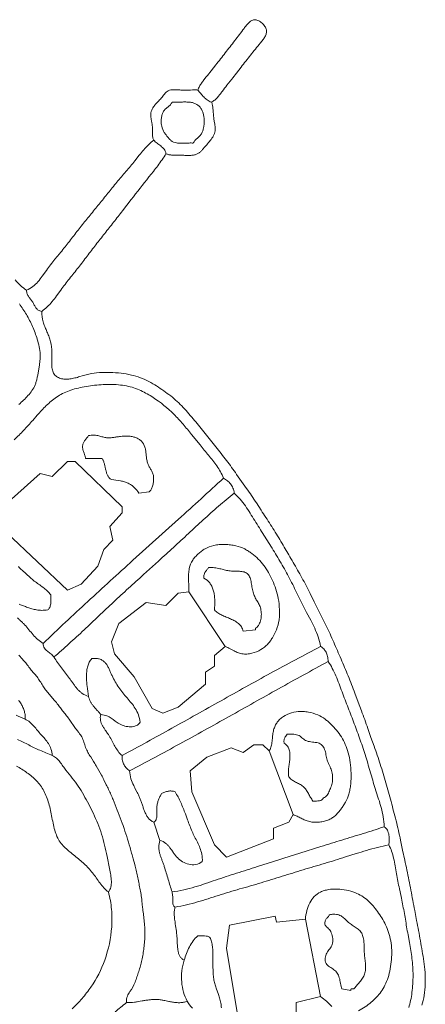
# Model space of a CAD drawing. Header units: millimetres. Extents: x 3808 to 296674, y 522 to 278159.
# Tile 13 of 13: x 234720 to 296674, y 89907 to 240252. Entities that reach past the tile are written whole.
import ezdxf

# ---------------------------------------------------------------- set-up
doc = ezdxf.new("R2010")
doc.units = ezdxf.units.MM
doc.layers.add('02_SHARP_BUILDINGS', color=7, linetype='CONTINUOUS', lineweight=18)
doc.layers.add('03_SMOOTH_PATHS_WATER_BRIDGES', color=7, linetype='CONTINUOUS', lineweight=18)

msp = doc.modelspace()

# ---------------------------------------------------------------- linework, layer by layer
at = {"layer": '02_SHARP_BUILDINGS'}
for points in [[(266088, 144560), (264468, 143171), (264468, 141551), (263079, 140625), (263079, 138773), (258912, 135301), (256597, 134375), (254977, 135069), (252199, 139931), (249190, 143403), (248727, 145255), (249884, 148032), (254051, 151273), (257060, 150810), (258912, 152662), (260532, 152894)], [(276505, 118866), (275810, 117708), (273495, 116782), (273495, 115162), (266319, 112384), (264468, 114236), (260995, 122338), (260764, 125579), (263310, 127662), (267014, 129051), (268866, 128356), (270486, 129514), (271875, 129514), (272801, 128588)], [(278356, 102894), (273958, 102431), (273727, 103356), (266782, 101968), (266319, 98495), (268171, 87153), (276968, 88542), (276968, 90162), (280671, 91088)]]:
    msp.add_lwpolyline(points, close=True, dxfattribs=at)
at = {"layer": '03_SMOOTH_PATHS_WATER_BRIDGES'}
for points in [[(261921, 229514, -0.0350792), (262185, 230076, -0.0260879), (262503, 230581, -0.0147448), (262855, 231051), (263222, 231507, 0.0046085), (263950, 232428), (264670, 233355, -0.001173), (266122, 235192, 0.0026315), (267569, 237050, 0.0050387), (268986, 238916, -0.0096422), (269358, 239407, -0.036242), (269756, 239845, -0.032408), (269969, 240019, -0.0449256), (270193, 240151, -0.1264172), (270682, 240251, -0.0581215), (270949, 240202, -0.0442284), (271221, 240092, -0.0673516), (271743, 239727, -0.0646915), (272164, 239233, -0.040031), (272310, 238962, -0.0508095), (272399, 238688, -0.1097015), (272390, 238154, -0.0717174), (272184, 237643, -0.0356951), (271851, 237152, -0.0096231), (271464, 236677, 0.0055576), (269989, 234859, 0.003508), (268534, 233012), (267818, 232081, -0.0026062), (267100, 231156), (266372, 230237, 0.0061901), (265653, 229308, -0.0035223), (265299, 228839, -0.0204681), (264925, 228390, -0.0376008), (264503, 227988, -0.0521831), (264005, 227662, -0.0625608), (263365, 228006, -0.0440992), (262835, 228460, -0.0204394), (262370, 228979, 0.0033307)], [(264005, 227662, -0.0570697), (264166, 227200, -0.0330924), (264244, 226706, -0.0097242), (264281, 226182, 0.0106791), (264322, 225635, 0.0127779), (264396, 225072), (264485, 224510, -0.0142006), (264554, 223972, -0.0336333), (264572, 223478, -0.0958615), (264382, 222660, -0.035398), (264195, 222309, -0.0217279), (263964, 221976, -0.0177588), (263424, 221319, 0.0020312), (262853, 220666, -0.0054827), (262576, 220345, -0.029124), (262283, 220049, -0.0513292), (261944, 219802, -0.0637572), (261528, 219630, -0.0461884), (261017, 219546, -0.0222217), (260433, 219529, -0.0071149), (259813, 219546, 0.0053702), (259190, 219566, 0.0041288), (258596, 219567, -0.0138724), (258039, 219579, -0.0362646), (257525, 219640, -0.0615971), (257060, 219792, 0.1207399), (256764, 220481, 0.0429662), (256530, 220741, 0.0252455), (256263, 220967, 0.0076286), (255979, 221176, -0.0096787), (255697, 221385, -0.0276055), (255434, 221613, -0.0456228), (255208, 221875, -0.1015936), (255037, 222284, -0.04996), (254991, 222760, -0.0096239), (255002, 223277, 0.0235669), (254997, 223807, 0.0239084), (254933, 224331, 0.0045149), (254841, 224842, -0.0163753), (254764, 225333, -0.0426547), (254746, 225794, -0.1021613), (254970, 226610, -0.0348458), (255180, 226965, -0.0243951), (255426, 227287, -0.0147302), (255687, 227579), (255953, 227854, 0.0072662), (256215, 228129, 0.0183751), (256464, 228418, 0.0074301), (256697, 228728, -0.0237989), (256942, 229033, -0.0554435), (257232, 229294, -0.0790838), (257599, 229476, -0.0582492), (258066, 229555, -0.0261784), (258606, 229557, -0.0067074), (259182, 229523, 0.0096296), (259756, 229493, 0.0142422), (260301, 229494), (260828, 229515, -0.0087432), (261361, 229530, -0.0185574), (261921, 229514, -0.0033307), (262370, 228979, 0.0204394), (262835, 228460, 0.0440992), (263365, 228006, 0.0625608)], [(257986, 227662, -0.0815419), (257729, 227252, -0.0458407), (257409, 226960, 0.0102336), (257075, 226695, 0.0624122), (256771, 226370, 0.062711), (256538, 225920, 0.0443951), (256388, 225376, 0.0390518), (256326, 224792, 0.0432218), (256357, 224222, 0.0874463), (256684, 223256, 0.0275556), (256935, 222846, 0.0144893), (257211, 222470, 0.0187398), (257499, 222121, 0.0415666), (257819, 221815, 0.1279941), (258684, 221428, 0.0401827), (259276, 221379, 0.0140595), (259936, 221394, -0.0040531), (260606, 221421, -0.0252086), (261227, 221412, -0.0680593), (261492, 221818, -0.0372923), (261803, 222119, 0.0107084), (262121, 222396, 0.0555406), (262410, 222727, 0.0558771), (262639, 223172, 0.038945), (262799, 223708, 0.0614981), (262906, 224896, 0.0690606), (262721, 226001, 0.0417242), (262526, 226474, 0.0497019), (262267, 226874, 0.117873), (261559, 227427, 0.0496634), (261097, 227584, 0.038163), (260554, 227668, 0.0220261), (259932, 227687, 0.0070735), (259266, 227670, -0.0050348), (258602, 227651, -0.0198361)], [(257060, 219792, -0.0149608), (256459, 218855, -0.0106829), (255816, 217959, -0.0061822), (255147, 217090), (254466, 216234, 0.0032885), (251758, 212794), (250416, 211059, -0.0019224), (249070, 209328, -0.0012136), (247712, 207612, 0.0027236), (246359, 205890, 0.0018296), (245024, 204149, -0.0038547), (243683, 202413, -0.0009972), (242319, 200704, 0.010428), (240984, 198964), (240341, 198070, -0.0149983), (239674, 197199, -0.0308572), (238936, 196399, -0.0459899), (238079, 195718, -0.0585294), (237791, 195778, -0.061657), (237556, 195892, -0.0541678), (237365, 196049, -0.0399184), (237207, 196238, -0.0244894), (237072, 196450, -0.0101976), (236950, 196675, 0.0201003), (236704, 197121, 0.0267527), (236412, 197521, -0.0196026), (236114, 197917, -0.0610305), (235877, 198374, -0.0780812), (235764, 198958, 0.0698204), (236730, 199505, 0.050078), (237507, 200242, 0.0247494), (238171, 201092), (238795, 201980, -0.0099946), (239442, 202846, -0.0058356), (240113, 203686), (240796, 204516, 0.0026683), (241477, 205347, 0.0054693), (242809, 207042, -0.0026621), (244132, 208746, -0.0041895), (245482, 210420, 0.0009605), (246842, 212085, 0.0007902), (248193, 213762, -0.0046956), (249555, 215427, -0.0025389), (250946, 217060, 0.0073315), (252322, 218708), (252992, 219551, -0.0093615), (253676, 220380, -0.0198369), (254404, 221166, -0.0301891), (255208, 221875, 0.0456228), (255434, 221613, 0.0276055), (255697, 221385, 0.0096787), (255979, 221176, -0.0076286), (256263, 220967, -0.0252455), (256530, 220741, -0.0429662), (256764, 220481, -0.1207399)], [(245255, 176736, -0.0065239), (244998, 176426, 0.0197179), (244710, 176056, 0.0454508), (244462, 175637, 0.0809214), (244330, 175182, 0.0768274), (244359, 174704, 0.0329207), (244498, 174215), (244668, 173731, -0.0398537), (244792, 173264), (247338, 173264, -0.0446295), (247521, 172868, -0.0244123), (247656, 172425, -0.008657), (247767, 171957, 0.0052931), (247875, 171486, 0.0203565), (248002, 171034, 0.0393428), (248172, 170625, 0.0631218), (248406, 170281, 0.0837575), (248727, 170023, -0.0376928), (250110, 169844, -0.0255503), (250727, 169679, -0.0309467), (251288, 169459, -0.0366411), (251790, 169180, -0.0417371), (252227, 168836, -0.0909533), (252894, 167940), (254514, 168171), (254745, 168403, 0.0460335), (254964, 168890, 0.0378312), (255118, 169468, 0.0410042), (255182, 170077, 0.0550063), (255134, 170658, 0.055896), (254964, 171171, 0.0240423), (254718, 171640, -0.0104002), (254457, 172106, -0.0422917), (254242, 172612, -0.0386404), (254113, 173186, -0.0119339), (254037, 173800, 0.0110113), (253963, 174413, 0.0379096), (253838, 174983, 0.1190792), (253308, 175886, 0.0582305), (252909, 176208, 0.0528043), (252433, 176443, 0.0423777), (251890, 176590, 0.0314825), (251303, 176660, 0.0441077), (250097, 176616, 0.0103059), (249523, 176532, -0.0081197), (248967, 176447, -0.0275048), (248416, 176403, -0.0445893), (247855, 176440, -0.026848), (247271, 176576, 0.0135571), (246652, 176736, 0.0478365), (245984, 176822, 0.072057)], [(265856, 170255, -0.0025228), (258956, 163961), (252021, 157702, 0.0024234), (245117, 151411, 0.004902), (238310, 145023, 0.0623398), (238372, 144621, 0.0644498), (238513, 144297, 0.0525975), (238714, 144032, 0.0330491), (238955, 143807, 0.0124689), (239216, 143605, -0.0077357), (239479, 143405, -0.0286627), (239724, 143190, -0.04981), (239931, 142940, 0.0084465), (242269, 144978, 0.0050067), (244551, 147078, 0.0015576), (246804, 149206, -0.0018936), (249058, 151333, -0.0028269), (251335, 153433, -0.0012377), (253628, 155515), (255926, 157593, 0.0019409), (258214, 159682, 0.0009484), (260488, 161789, -0.0026206), (262769, 163890, -0.0061826), (265089, 165951, -0.0097192), (267477, 167940, 0.0724495), (267297, 168743, 0.0743122), (266938, 169369, 0.058193), (266444, 169858, 0.0353081)], [(267477, 167940, 0.0097192), (265089, 165951, 0.0061826), (262769, 163890, 0.0026206), (260488, 161789, -0.0009484), (258214, 159682, -0.0019409), (255926, 157593), (253628, 155515, 0.0012377), (251335, 153433, 0.0028269), (249058, 151333, 0.0018936), (246804, 149206, -0.0015576), (244551, 147078, -0.0050067), (242269, 144978, -0.0084465), (239931, 142940, 0.014595), (241124, 141264, 0.0018032), (241726, 140469, -0.0021611), (242331, 139669, -0.0074379), (242627, 139258), (242919, 138841, 0.0093185), (243218, 138432, 0.0179362), (243537, 138043, 0.0266624), (243888, 137685, 0.0347395), (244283, 137371, 0.0844987), (245255, 136921, -0.0140491), (245016, 138494, -0.0136914), (244943, 139296, -0.019443), (244923, 140084, -0.0270352), (244973, 140837, -0.0371616), (245111, 141538, -0.0498634), (245353, 142168, -0.0628306), (245718, 142708, -0.0531536), (246442, 142720, -0.0664335), (247023, 142588, -0.0697992), (247484, 142335, -0.0590346), (247850, 141985, -0.0411632), (248143, 141563, -0.0236183), (248387, 141092, -0.0082647), (248606, 140596, 0.0060563), (248822, 140098, 0.0250013), (249309, 139159, 0.0203971), (249865, 138291, 0.0148325), (250473, 137475, 0.0087917), (251117, 136692, -0.0064302), (251769, 135915, -0.0300899), (252368, 135084, -0.0498611), (252844, 134131, -0.0588529), (253125, 132986, -0.1508544), (252510, 132456, -0.0570728), (252114, 132332, -0.0447623), (251682, 132288, -0.0660399), (250783, 132402, -0.056687), (249956, 132716, -0.0264451), (249607, 132922, -0.015433), (249294, 133147), (248996, 133375, 0.0123578), (248697, 133596, 0.0622949), (248017, 133962, 0.0398013), (247600, 134082, 0.0379433), (247106, 134144, 0.1172122), (247071, 133266, 0.0443561), (247190, 132853, 0.0314019), (247374, 132452, 0.0194379), (247606, 132059, 0.0089692), (247866, 131671), (248135, 131283, -0.0101143), (248394, 130891, -0.0187934), (248846, 130094, 0.0059355), (249266, 129304, 0.0318812), (249739, 128558, 0.054802), (250347, 127894, 0.0038602), (257942, 132047, 0.0008586), (265476, 136260, -0.0021609), (273027, 140457, -0.0051349), (280671, 144560, 0.0356862), (280299, 146016, 0.0270012), (279780, 147327, 0.0143202), (279172, 148549), (278537, 149743, -0.0056741), (277919, 150953, -0.0021499), (277318, 152178, 0.0013188), (276718, 153406, 0.0048201), (276105, 154621, 0.0113346), (274809, 156985, 0.0073843), (273439, 159275, 0.002685), (272031, 161522, -0.0026774), (270624, 163770, 0.0026537), (269924, 164899, 0.0134812), (269194, 165999, 0.0248951), (268392, 167026, 0.0365589)], [(260532, 152894, 0.0129456), (260534, 153801), (260514, 154729, -0.0156042), (260524, 155627, -0.0358257), (260615, 156445, -0.1002857), (261143, 157733, -0.0376167), (261541, 158242, -0.0244275), (261996, 158693, -0.0225723), (262489, 159104, -0.0315942), (263034, 159466, -0.0780578), (264363, 159974, -0.0326541), (265178, 160092, -0.0257641), (266050, 160117, -0.0239715), (266924, 160056, -0.0266903), (267742, 159916, -0.0621327), (269090, 159431, -0.0262237), (269654, 159105, -0.0189952), (270175, 158736, -0.0312285), (271149, 157895, -0.0355499), (272010, 156924, -0.0338437), (272733, 155826, -0.0252965), (273335, 154622, -0.026046), (273836, 153317, -0.0320331), (274208, 151854, -0.0346261), (274401, 150210, -0.0214727), (274404, 149372, -0.0268939), (274330, 148564, -0.0563881), (273938, 147110, -0.0432391), (273324, 145880, -0.0223921), (272970, 145348, -0.0304533), (272572, 144870, -0.0727304), (271556, 144067, -0.0709084), (270181, 143509, -0.0452465), (269425, 143393, -0.0581604), (268675, 143432, -0.052119), (267962, 143642, -0.0253082), (267294, 143958), (266670, 144293, 0.0322995), (266088, 144560), (264468, 143171), (264468, 141551), (263079, 140625), (263079, 138773), (258912, 135301), (256597, 134375), (254977, 135069), (252199, 139931), (249190, 143403), (248727, 145255), (249884, 148032), (254051, 151273), (257060, 150810), (258912, 152662)], [(260532, 152894, 0.0129456), (260534, 153801), (260514, 154729, -0.0156042), (260524, 155627, -0.0358257), (260615, 156445, -0.1002857), (261143, 157733, -0.0376167), (261541, 158242, -0.0244275), (261996, 158693, -0.0225723), (262489, 159104, -0.0315942), (263034, 159466, -0.0780578), (264363, 159974, -0.0326541), (265178, 160092, -0.0257641), (266050, 160117, -0.0239715), (266924, 160056, -0.0266903), (267742, 159916, -0.0621327), (269090, 159431, -0.0262237), (269654, 159105, -0.0189952), (270175, 158736, -0.0312285), (271149, 157895, -0.0355499), (272010, 156924, -0.0338437), (272733, 155826, -0.0252965), (273335, 154622, -0.026046), (273836, 153317, -0.0320331), (274208, 151854, -0.0346261), (274401, 150210, -0.0214727), (274404, 149372, -0.0268939), (274330, 148564, -0.0563881), (273938, 147110, -0.0432391), (273324, 145880, -0.0223921), (272970, 145348, -0.0304533), (272572, 144870, -0.0727304), (271556, 144067, -0.0709084), (270181, 143509, -0.0452465), (269425, 143393, -0.0581604), (268675, 143432, -0.052119), (267962, 143642, -0.0253082), (267294, 143958), (266670, 144293, 0.0322995), (266088, 144560)], [(263542, 156597, -0.0376585), (263309, 156251, 0.0229401), (263067, 155914, 0.0751873), (262889, 155514, 0.0865046), (262847, 154977, -0.1158076), (263742, 154252, -0.0505777), (264053, 153752, -0.0417918), (264281, 153169, -0.033153), (264430, 152509, -0.0259003), (264507, 151776, -0.0202119), (264518, 150976, -0.0158522), (264468, 150116, 0.0592896), (264985, 149678, 0.0350437), (265595, 149334, 0.0137687), (266257, 149041, -0.0052623), (266928, 148757, -0.025212), (267566, 148440, -0.0484364), (268130, 148049, -0.0716691), (268577, 147541, -0.0813054), (268866, 146875), (270718, 147106), (270718, 147338, 0.0820911), (270980, 147511, 0.061429), (271198, 147770, 0.0450637), (271372, 148096, 0.0347135), (271501, 148472, 0.0550273), (271627, 149299, 0.0569047), (271574, 150109, 0.0594226), (271355, 150794, 0.0273269), (271035, 151395, -0.0120228), (270694, 151992, -0.0459551), (270411, 152662, -0.0221077), (270312, 153046, -0.0114133), (270235, 153454, 0.0031999), (270099, 154285, 0.0154709), (270017, 154680, 0.0279764), (269907, 155043, 0.0452535), (269760, 155358, 0.0670376), (269563, 155612, 0.0705078), (269306, 155796, 0.051571), (268999, 155918, 0.0338304), (268651, 155991, 0.0202302), (268273, 156029, 0.0107417), (267473, 156053, -0.0074857), (267073, 156066, -0.0171983), (266688, 156097, -0.032749), (265974, 156237, 0.0016847), (265272, 156422, 0.0315129), (264491, 156569, 0.0440599)], [(280671, 144560, 0.0051349), (273027, 140457, 0.0021609), (265476, 136260, -0.0008586), (257942, 132047, -0.0038602), (250347, 127894, 0.0551135), (250428, 127106, 0.0671022), (250659, 126469, 0.0701601), (251024, 125966, 0.0615001), (251505, 125579, 0.0056364), (259165, 129666, 0.0025987), (266720, 133859, -0.0004954), (274248, 138078, -0.0035789), (281829, 142245, 0.0551135), (281748, 143033, 0.0671022), (281517, 143670, 0.0701601), (281152, 144173, 0.0615001)], [(245255, 136921, -0.0140491), (245016, 138494, -0.0136914), (244943, 139296, -0.019443), (244923, 140084, -0.0270352), (244973, 140837, -0.0371616), (245111, 141538, -0.0498634), (245353, 142168, -0.0628306), (245718, 142708, -0.0531536), (246442, 142720, -0.0664335), (247023, 142588, -0.0697992), (247484, 142335, -0.0590346), (247850, 141985, -0.0411632), (248143, 141563, -0.0236183), (248387, 141092, -0.0082647), (248606, 140596, 0.0060563), (248822, 140098, 0.0250013), (249309, 139159, 0.0203971), (249865, 138291, 0.0148325), (250473, 137475, 0.0087917), (251117, 136692, -0.0064302), (251769, 135915, -0.0300899), (252368, 135084, -0.0498611), (252844, 134131, -0.0588529), (253125, 132986, -0.1508544), (252510, 132456, -0.0570728), (252114, 132332, -0.0447623), (251682, 132288, -0.0660399), (250783, 132402, -0.056687), (249956, 132716, -0.0264451), (249607, 132922, -0.015433), (249294, 133147), (248996, 133375, 0.0123578), (248697, 133596, 0.0622949), (248017, 133962, 0.0398013), (247600, 134082, 0.0379433), (247106, 134144, 0.0165452), (246847, 134468, 0.0072632), (246569, 134782), (246287, 135095, -0.0107067), (246013, 135414, -0.0198594), (245759, 135748, -0.0289636), (245540, 136105, -0.0801589)], [(281829, 142245, 0.0035789), (274248, 138078, 0.0004954), (266720, 133859, -0.0025987), (259165, 129666, -0.0056364), (251505, 125579, 0.0572709), (251721, 124345, 0.04034), (252130, 123307, 0.0089207), (252372, 122827), (252622, 122354, -0.0081121), (252866, 121875, -0.0160839), (253090, 121377, -0.0140553), (253286, 120851, -0.0038061), (253466, 120308, 0.005995), (253648, 119768, 0.016474), (253850, 119247, 0.028602), (254089, 118763, 0.0425505), (254383, 118333, 0.056128), (254751, 117976, 0.0638169), (255208, 117708, 0.1053256), (255411, 117855, 0.0840119), (255544, 118070, 0.0530696), (255622, 118339, 0.0305044), (255659, 118649, 0.0156111), (255669, 118987), (255665, 119337), (255661, 119687, -0.0161036), (255672, 120023, -0.0443719), (255766, 120621, -0.0335362), (255936, 121144, -0.0143349), (256148, 121627, 0.0078636), (256366, 122106, -0.0158872), (256887, 122310, -0.039789), (257405, 122448, -0.0661058), (257925, 122474, -0.0827718), (258449, 122338, -0.0227241), (258908, 121564, -0.0164819), (259315, 120735, -0.0109394), (259685, 119867, -0.0059413), (260029, 118975), (260362, 118075, 0.0037263), (260698, 117180, 0.0087832), (261053, 116303, 0.0142178), (261441, 115458, 0.0027783), (261862, 114642, -0.0253141), (262251, 113794, -0.0467055), (262528, 112836, -0.0538463), (262616, 111690, -0.1148156), (261597, 111256, -0.0997518), (260565, 111293, -0.0762472), (259605, 111682, -0.0646594), (258804, 112306, -0.0271791), (258484, 112670, -0.0151416), (258203, 113050), (257940, 113433, 0.0118473), (257673, 113806, 0.0258452), (257380, 114156, 0.0384904), (257041, 114468, 0.0959015), (256134, 114931, 0.0917808), (255960, 113875, 0.0372611), (256008, 113377, 0.0273317), (256120, 112890, 0.0166745), (256276, 112410, 0.0063132), (256456, 111932, -0.0036192), (256641, 111448, -0.0133021), (256810, 110955, -0.0027801), (257412, 108968, 0.0017399), (257986, 107060, 0.022656), (259784, 107380, 0.0169713), (261463, 107820, 0.0094066), (263069, 108333, 0.0008452), (264647, 108874, -0.0051189), (267834, 109920, -0.0013501), (271056, 110933, 0.0010894), (277503, 112963), (280717, 113983, -0.0019501), (283942, 114991, 0.0003168), (287187, 115984, 0.0065959), (290394, 117014, 0.0311039), (290238, 118549, 0.0243922), (289937, 119938, 0.0133556), (289549, 121241), (289131, 122513, -0.0052333), (288731, 123802, -0.0021992), (288347, 125106), (287966, 126414, 0.0037344), (287576, 127712, 0.0091335), (286734, 130252, 0.0061454), (285828, 132729, 0.001947), (284889, 135168, -0.0033558), (283956, 137612, 0.0015124), (283498, 138843, 0.0107095), (283015, 140051, 0.0208881), (282471, 141198, 0.0325643)], [(272801, 128588, 0.0636199), (272974, 128840, 0.0433532), (273100, 129148, 0.0276918), (273189, 129498, 0.0164792), (273251, 129879, 0.0088131), (273336, 130685, -0.0203363), (273434, 131466, -0.0430293), (273615, 132144, -0.0487824), (273890, 132718, -0.0482088), (274255, 133207, -0.0411073), (274709, 133629, -0.1484827), (277277, 134627, -0.0358179), (278050, 134627, -0.0296233), (278830, 134526, -0.0545703), (280264, 134092, -0.059583), (281366, 133452, -0.0220985), (281826, 133072, -0.0134323), (282260, 132659, -0.0218897), (283104, 131744, -0.0324226), (283859, 130724, -0.0402033), (284456, 129599, -0.0368049), (284899, 128314, -0.0301596), (285198, 126827, -0.0285174), (285334, 125198, -0.0315327), (285276, 123530, -0.0200923), (285164, 122737, -0.0257155), (284993, 122006, -0.0555945), (284475, 120770, -0.0201955), (284150, 120237, -0.0127193), (283797, 119735, -0.0152463), (283421, 119252, -0.0282866), (283003, 118803, -0.0397777), (282518, 118408, -0.0469519), (281941, 118086, -0.042534), (281258, 117855, -0.0368512), (280507, 117727, -0.0372008), (279735, 117709, -0.0432204), (278992, 117810, -0.0400164), (278314, 118029, -0.0195443), (277690, 118316, 0.0032718), (277095, 118615, 0.0286212), (276505, 118866), (275810, 117708), (273495, 116782), (273495, 115162), (266319, 112384), (264468, 114236), (260995, 122338), (260764, 125579), (263310, 127662), (267014, 129051), (268866, 128356), (270486, 129514), (271875, 129514)], [(272801, 128588, 0.0636199), (272974, 128840, 0.0433532), (273100, 129148, 0.0276918), (273189, 129498, 0.0164792), (273251, 129879, 0.0088131), (273336, 130685, -0.0203363), (273434, 131466, -0.0430293), (273615, 132144, -0.0487824), (273890, 132718, -0.0482088), (274255, 133207, -0.0411073), (274709, 133629, -0.1484827), (277277, 134627, -0.0358179), (278050, 134627, -0.0296233), (278830, 134526, -0.0545703), (280264, 134092, -0.059583), (281366, 133452, -0.0220985), (281826, 133072, -0.0134323), (282260, 132659, -0.0218897), (283104, 131744, -0.0324226), (283859, 130724, -0.0402033), (284456, 129599, -0.0368049), (284899, 128314, -0.0301596), (285198, 126827, -0.0285174), (285334, 125198, -0.0315327), (285276, 123530, -0.0200923), (285164, 122737, -0.0257155), (284993, 122006, -0.0555945), (284475, 120770, -0.0201955), (284150, 120237, -0.0127193), (283797, 119735, -0.0152463), (283421, 119252, -0.0282866), (283003, 118803, -0.0397777), (282518, 118408, -0.0469519), (281941, 118086, -0.042534), (281258, 117855, -0.0368512), (280507, 117727, -0.0372008), (279735, 117709, -0.0432204), (278992, 117810, -0.0400164), (278314, 118029, -0.0195443), (277690, 118316, 0.0032718), (277095, 118615, 0.0286212), (276505, 118866)], [(275579, 131134, -0.0186914), (275384, 130866, 0.0438435), (275202, 130585, 0.0869509), (275093, 130231, 0.0431052), (275084, 130009, 0.0366292), (275116, 129745, -0.106473), (275617, 129317, -0.0920941), (275891, 128755, -0.0585641), (275992, 128097, -0.0314401), (275975, 127379, -0.0121103), (275893, 126640, 0.0046428), (275802, 125914, 0.024945), (275757, 125239, 0.0237588), (275768, 124933, 0.0344903), (275810, 124653, 0.0451324), (276029, 124407, 0.0340985), (276284, 124198, 0.0224744), (276566, 124016, 0.0115906), (276864, 123852, -0.0072531), (277469, 123532, -0.0194159), (277756, 123357, -0.0310097), (278018, 123157, -0.0584771), (278454, 122669, -0.0261534), (278809, 122100, 0.0032852), (279144, 121507, 0.0330576), (279514, 120949, 0.0247179), (280048, 120936, 0.0481013), (280514, 120991, 0.0882312), (280885, 121140, 0.1299164), (281134, 121412, 0.1396349), (281694, 121861, 0.040618), (281873, 122162, 0.0151024), (282028, 122501, 0.0230342), (282320, 123259, 0.0540805), (282503, 124096, 0.0599524), (282477, 124970, 0.0497114), (282273, 125790, 0.0191023), (282126, 126152), (281967, 126494, -0.0113299), (281813, 126838, -0.0254162), (281680, 127204, -0.0208639), (281581, 127604, -0.0041796), (281498, 128024, 0.0112769), (281410, 128439, 0.0295631), (281295, 128827, 0.0468828), (281133, 129167, 0.058263), (280915, 129450, 0.1287708), (280286, 129822, 0.0379405), (279870, 129908, 0.0090481), (279418, 129958, -0.0153641), (278971, 130014, -0.0473027), (278569, 130114, -0.059716), (278239, 130285, -0.027583), (277957, 130504, 0.0096482), (277684, 130731, 0.0454956), (277382, 130930, 0.0535061), (277020, 131070, 0.0404543), (276596, 131148, 0.030096), (276114, 131168, 0.0225642)], [(255208, 117708, 0.1053256), (255411, 117855, 0.0840119), (255544, 118070, 0.0530696), (255622, 118339, 0.0305044), (255659, 118649, 0.0156111), (255669, 118987), (255665, 119337), (255661, 119687, -0.0161036), (255672, 120023, -0.0443719), (255766, 120621, -0.0335362), (255936, 121144, -0.0143349), (256148, 121627, 0.0078636), (256366, 122106, -0.0158872), (256887, 122310, -0.039789), (257405, 122448, -0.0661058), (257925, 122474, -0.0827718), (258449, 122338, -0.0227241), (258908, 121564, -0.0164819), (259315, 120735, -0.0109394), (259685, 119867, -0.0059413), (260029, 118975), (260362, 118075, 0.0037263), (260698, 117180, 0.0087832), (261053, 116303, 0.0142178), (261441, 115458, 0.0027783), (261862, 114642, -0.0253141), (262251, 113794, -0.0467055), (262528, 112836, -0.0538463), (262616, 111690, -0.1148156), (261597, 111256, -0.0997518), (260565, 111293, -0.0762472), (259605, 111682, -0.0646594), (258804, 112306, -0.0271791), (258484, 112670, -0.0151416), (258203, 113050), (257940, 113433, 0.0118473), (257673, 113806, 0.0258452), (257380, 114156, 0.0384904), (257041, 114468, 0.0959015), (256134, 114931)], [(290394, 117014, -0.0065959), (287187, 115984, -0.0003168), (283942, 114991, 0.0019501), (280717, 113983), (277503, 112963, -0.0010894), (271056, 110933, 0.0013501), (267834, 109920, 0.0051189), (264647, 108874, -0.0008452), (263069, 108333, -0.0094066), (261463, 107820, -0.0169713), (259784, 107380, -0.022656), (257986, 107060, -0.040553), (258059, 106720, -0.024602), (258087, 106370, -0.0102195), (258091, 106022), (258091, 105690, 0.0224592), (258106, 105384, 0.0492482), (258158, 105116, 0.0871933), (258265, 104900, 0.1126325), (258449, 104745, 0.0195293), (260211, 105089, 0.0137387), (261876, 105532, 0.0065507), (263484, 106031, -0.0012819), (265078, 106544, -0.0062155), (268318, 107515, 0.0018661), (271582, 108462, 0.0034154), (274808, 109451, -0.0016814), (278026, 110449, -0.0015288), (281266, 111419, 0.0038318), (284494, 112402), (286093, 112910, -0.0052023), (287705, 113406, -0.0104788), (289360, 113858, -0.0149905), (291088, 114236, 0.049037), (291171, 114926, 0.0485559), (291119, 115748, 0.0337836), (291025, 116147, 0.0465087), (290877, 116508, 0.0659145), (290669, 116804, 0.0880353)], [(282060, 103588, -0.0425856), (281946, 103412, -0.0212624), (281814, 103256), (281675, 103105, 0.0246211), (281544, 102946, 0.1055217), (281359, 102553, 0.0569978), (281332, 102291, 0.0466934), (281366, 101968), (281644, 101709, -0.0195717), (281896, 101456, -0.0855707), (282300, 100837, -0.0725427), (282526, 99951, -0.0411799), (282540, 99479, -0.0584148), (282468, 99049, -0.0632182), (282305, 98689, -0.0311061), (282083, 98376, 0.0051875), (281843, 98072, 0.0393837), (281626, 97740, 0.0994089), (281390, 96936, 0.0607418), (281402, 96527, 0.0821976), (281520, 96161, 0.0792168), (281749, 95865, 0.0417401), (282053, 95623, 0.0102377), (282390, 95407, -0.0193954), (282715, 95189, -0.0847941), (283223, 94669, -0.0426327), (283403, 94347, -0.0366706), (283541, 93973, -0.0219558), (283641, 93547, -0.0053941), (283722, 93095, 0.0093032), (283805, 92650, 0.0281729), (283912, 92245), (285301, 92014, -0.0692761), (285283, 92119, -0.1221293), (285298, 92191, -0.1410063), (285340, 92235, -0.0889356), (285404, 92258, -0.0624676), (285574, 92261), (285764, 92245, -0.0257206), (286165, 92742, 0.0052687), (286636, 93284, 0.0308991), (287083, 93880, 0.06132), (287408, 94534, 0.0648668), (287544, 95250, 0.0353372), (287535, 96019, 0.0102882), (287453, 96828, -0.0110169), (287370, 97664, -0.010614), (287334, 98510, 0.0108136), (287299, 99332, 0.0372889), (287196, 100090, 0.0317952), (287097, 100433, 0.0417401), (286954, 100745, 0.0751873), (286528, 101272, 0.0366817), (285975, 101710, 0.0040306), (285375, 102111, -0.0281833), (284810, 102529, -0.0151948), (284561, 102757), (284322, 102988, 0.0201802), (284074, 103207, 0.036908), (283800, 103397, 0.101068), (283095, 103637, 0.0447257), (282629, 103656, 0.0354015)]]:
    msp.add_lwpolyline(points, format="xyb", close=True, dxfattribs=at)
for points in [[(296146, 89767, 0.0321552), (296491, 91265, 0.0295126), (296659, 92994, 0.0259554), (296640, 94782, 0.0218829), (296454, 96448, 0.0060388), (296186, 98028, -0.0011266), (295915, 99593, 0.002459), (295641, 101153, 0.0027525), (295349, 102700), (295051, 104243, -0.0006785), (294468, 107336, 0.0045133), (293863, 110408, 0.0019173), (293540, 111924), (293215, 113437), (292896, 114957, 0.0039689), (292568, 116468, 0.009582), (291834, 119411, 0.003294), (291036, 122290, 0.0027561), (290219, 125150, 0.0100858), (289344, 127952, 0.004887), (288866, 129312), (288378, 130663), (287896, 132020, 0.0022203), (287412, 133374, 0.0023238), (286915, 134716), (286415, 136055), (285921, 137399, 0.0042434), (285418, 138735, 0.0053125), (284892, 140047, 0.0026774), (284348, 141342, 0.0013679), (283243, 143914, 0.0015231), (282687, 145196, 0.0045412), (282117, 146465, 0.0086029), (280917, 148942), (280299, 150162, -0.0024261), (279684, 151386), (279079, 152620, 0.0053943), (278465, 153844, 0.0069869), (277823, 155041, 0.0036148), (277159, 156216, 0.0011304), (275812, 158546), (275138, 159710, 0.0035813), (274455, 160866, 0.0078429), (273040, 163128, 0.0002035), (271590, 165356), (270870, 166474, 0.0052496), (270140, 167582, 0.0054161), (269386, 168667), (268621, 169740), (267859, 170817, 0.0025147), (267093, 171890, 0.0098784), (265515, 173989, 0.0037676), (264699, 175011), (263876, 176027, 0.0003406), (262238, 178066, 0.0079484), (260567, 180072, 0.0099116), (259700, 181043, 0.0193224), (258779, 181961, 0.019804), (257780, 182801, 0.01165), (256722, 183582, 0.0126942), (255625, 184323, 0.0220706), (254461, 184995, 0.0622275), (251775, 185995, 0.0281634), (250206, 186266, 0.0211131), (248550, 186388, 0.0251578), (246885, 186366, 0.0391342), (245264, 186136, 0.0156635), (244482, 185928), (243718, 185697, -0.0161505), (242963, 185495, -0.0339556), (242212, 185373, -0.0480071), (241470, 185377, -0.0647454), (240785, 185535, -0.0903722), (240217, 185872, -0.1095937), (239824, 186413, -0.0450177), (239708, 186765, -0.0300321), (239641, 187163, -0.0191792), (239610, 187596, -0.0112002), (239606, 188054, -0.0039872), (239629, 189000, 0.0199143), (239625, 189915, 0.064761), (239335, 191459, 0.0190169), (239089, 192130, 0.0058602), (238816, 192774, -0.0088496), (238545, 193423, -0.0229362), (238309, 194109, -0.0716516), (238079, 195718, -0.0585294), (237791, 195778, -0.061657), (237556, 195892, -0.0541678), (237365, 196049, -0.0399184), (237207, 196238, -0.0244894), (237072, 196450, -0.0101976), (236950, 196675, 0.0201003), (236704, 197121, 0.0267527), (236412, 197521, -0.0196026), (236114, 197917, -0.0610305), (235877, 198374, -0.0780812), (235764, 198958, -0.0553098), (234831, 199663, -0.0353403), (234046, 200520, -0.0143753)], [(234666, 196859, -0.0022188), (235223, 196063, -0.0159032), (235757, 195237, -0.0185105), (236242, 194346, -0.0130188), (236676, 193416, -0.0297462), (237404, 191458, -0.0237719), (237697, 190325, -0.0413787), (237848, 189113, -0.0225098), (237840, 188499, -0.0159262), (237785, 187886, -0.0096168), (237700, 187278, -0.0034341), (237599, 186679, -0.003153), (237495, 186095, -0.0093108), (237381, 185531, -0.0163557), (237243, 184995, -0.024529), (237070, 184494, -0.0526656), (236594, 183608, -0.0368119), (235987, 182848, -0.017292), (235309, 182166, 0.0039519), (234613, 181504, 0.0074173)], [(234613, 181504, -0.0039519), (235309, 182166, 0.017292), (235987, 182848, 0.0368119), (236594, 183608, 0.0526656), (237070, 184494, 0.024529), (237243, 184995, 0.0163557), (237381, 185531, 0.0093108), (237495, 186095, 0.003153), (237599, 186679, 0.0034341), (237700, 187278, 0.0096168), (237785, 187886, 0.0159262), (237840, 188499, 0.0225098), (237848, 189113, 0.0413787), (237697, 190325, 0.0237719), (237404, 191458, 0.0297462), (236676, 193416, 0.0130188), (236242, 194346, 0.0185105), (235757, 195237, 0.0159032), (235223, 196063, 0.0022188), (234666, 196859)], [(233890, 176116, 0.0103073), (235330, 177559, 0.0063499), (236023, 178311, 0.0023533), (236704, 179076), (237384, 179841, -0.0056307), (238072, 180594, -0.0114048), (238783, 181321, -0.0188048), (239536, 182004, -0.0256647), (240354, 182622, -0.0311647), (241261, 183158, -0.0298012), (242274, 183595, -0.023786), (243385, 183939, -0.0188036), (244579, 184201, -0.014769), (245843, 184391, -0.0140125), (247159, 184514, -0.0168049), (248491, 184557, -0.0210999), (249797, 184501, -0.0275553), (251037, 184327, -0.0579138), (253228, 183611, -0.0218085), (254198, 183114, -0.0158063), (255105, 182560, -0.0519102), (258276, 179993, -0.0186491), (259664, 178491, -0.0071675), (260981, 176910), (262272, 175321, 0.0013413), (263563, 173736, -0.0042232), (264210, 172939, -0.0148229), (264830, 172113, -0.0248206), (265390, 171228, -0.03318), (265856, 170255, -0.0353081), (266444, 169858, -0.058193), (266938, 169369, -0.0743122), (267297, 168743, -0.0724495), (267477, 167940, -0.0365589), (268392, 167026, -0.0248951), (269194, 165999, -0.0134812), (269924, 164899, -0.0026537), (270624, 163770, 0.0026774), (272031, 161522, -0.002685), (273439, 159275, -0.0073843), (274809, 156985, -0.0113346), (276105, 154621, -0.0048201), (276718, 153406, -0.0013188), (277318, 152178, 0.0021499), (277919, 150953, 0.0056741), (278537, 149743), (279172, 148549, -0.0143202), (279780, 147327, -0.0270012), (280299, 146016, -0.0356862), (280671, 144560, -0.0615001), (281152, 144173, -0.0701601), (281517, 143670, -0.0671022), (281748, 143033, -0.0551135), (281829, 142245, -0.0325643), (282471, 141198, -0.0208881), (283015, 140051, -0.0107095), (283498, 138843, -0.0015124), (283956, 137612, 0.0033558), (284889, 135168, -0.001947), (285828, 132729, -0.0061454), (286734, 130252, -0.0091335), (287576, 127712, -0.0037344), (287966, 126414), (288347, 125106, 0.0021992), (288731, 123802, 0.0052333), (289131, 122513), (289549, 121241, -0.0133556), (289937, 119938, -0.0243922), (290238, 118549, -0.0311039), (290394, 117014, -0.0880353), (290669, 116804, -0.0659145), (290877, 116508, -0.0465087), (291025, 116147, -0.0337836), (291119, 115748, -0.0485559), (291171, 114926, -0.049037), (291088, 114236, -0.0503244), (291527, 113280, -0.0290253), (291830, 112198, -0.012637), (292055, 111039, 0.0010797), (292256, 109855, 0.0061987), (292480, 108685, 0.0029066), (292722, 107531), (292969, 106383, -0.0039185), (293206, 105232, -0.0065217), (293625, 102899, 0.0025815), (294031, 100534), (294250, 99342, -0.0047361), (294461, 98136, -0.0099025), (294639, 96905, -0.0145769), (294760, 95637, -0.0314431), (294761, 93015, -0.0165457), (294638, 91729, -0.0189695), (294435, 90512, -0.0247607), (294149, 89396, -0.033577)], [(234407, 148915, 0.0093813), (234762, 148562), (235124, 148216, -0.0107714), (235477, 147862, -0.0184713), (236134, 147103, 0.0074692), (236776, 146328, 0.0335544), (237476, 145610, 0.0576757), (238310, 145023, -0.004902), (245117, 151411, -0.0024234), (252021, 157702), (258956, 163961, 0.0025228), (265856, 170255, 0.03318), (265390, 171228, 0.0248206), (264830, 172113, 0.0148229), (264210, 172939, 0.0042232), (263563, 173736, -0.0013413), (262272, 175321), (260981, 176910, 0.0071675), (259664, 178491, 0.0186491), (258276, 179993, 0.0519102), (255105, 182560, 0.0158063), (254198, 183114, 0.0218085), (253228, 183611, 0.0579138), (251037, 184327, 0.0275553), (249797, 184501, 0.0210999), (248491, 184557, 0.0168049), (247159, 184514, 0.0140125), (245843, 184391, 0.014769), (244579, 184201, 0.0188036), (243385, 183939, 0.023786), (242274, 183595, 0.0298012), (241261, 183158, 0.0311647), (240354, 182622, 0.0256647), (239536, 182004, 0.0188048), (238783, 181321, 0.0114048), (238072, 180594, 0.0056307), (237384, 179841), (236704, 179076, -0.0023533), (236023, 178311, -0.0063499), (235330, 177559, -0.0103073), (233890, 176116, 0.0026786)], [(234523, 156756, 0.020587), (235107, 156181), (235723, 155625), (236326, 155071, 0.0176699), (236946, 154541, 0.0132273), (237615, 154052, -0.011263), (238287, 153565, -0.0565004), (239468, 152431, -0.0137711), (239492, 151711, -0.0346971), (239453, 151056, -0.029813), (239396, 150766, -0.0416628), (239306, 150509, -0.0556452), (239177, 150290, -0.0674829), (239005, 150116, -0.035843), (238085, 150064, -0.0361311), (237288, 150136, -0.0300886), (236581, 150297, -0.0181323), (235931, 150514, -0.0027832), (235302, 150754, 0.0130558), (234663, 150983, 0.0265186)], [(234523, 156756, 0.020587), (235107, 156181), (235723, 155625), (236326, 155071, 0.0176699), (236946, 154541, 0.0132273), (237615, 154052, -0.011263), (238287, 153565, -0.0565004), (239468, 152431, -0.0137711), (239492, 151711, -0.0346971), (239453, 151056, -0.029813), (239396, 150766, -0.0416628), (239306, 150509, -0.0556452), (239177, 150290, -0.0674829), (239005, 150116, -0.035843), (238085, 150064, -0.0361311), (237288, 150136, -0.0300886), (236581, 150297, -0.0181323), (235931, 150514, -0.0027832), (235302, 150754, 0.0130558), (234663, 150983, 0.0265186)], [(234407, 148915, 0.0093813), (234762, 148562), (235124, 148216, -0.0107714), (235477, 147862, -0.0184713), (236134, 147103, 0.0074692), (236776, 146328, 0.0335544), (237476, 145610, 0.0576757), (238310, 145023, 0.0623398), (238372, 144621, 0.0644498), (238513, 144297, 0.0525975), (238714, 144032, 0.0330491), (238955, 143807, 0.0124689), (239216, 143605, -0.0077357), (239479, 143405, -0.0286627), (239724, 143190, -0.04981), (239931, 142940, 0.014595), (241124, 141264, 0.0018032), (241726, 140469, -0.0021611), (242331, 139669, -0.0074379), (242627, 139258), (242919, 138841, 0.0093185), (243218, 138432, 0.0179362), (243537, 138043, 0.0266624), (243888, 137685, 0.0347395), (244283, 137371, 0.0844987), (245255, 136921, 0.0801589), (245540, 136105, 0.0289636), (245759, 135748, 0.0198594), (246013, 135414, 0.0107067), (246287, 135095), (246569, 134782, -0.0072632), (246847, 134468, -0.0165452), (247106, 134144, 0.1172122), (247071, 133266, 0.0443561), (247190, 132853, 0.0314019), (247374, 132452, 0.0194379), (247606, 132059, 0.0089692), (247866, 131671), (248135, 131283, -0.0101143), (248394, 130891, -0.0187934), (248846, 130094, 0.0059355), (249266, 129304, 0.0318812), (249739, 128558, 0.054802), (250347, 127894, 0.0551135), (250428, 127106, 0.0671022), (250659, 126469, 0.0701601), (251024, 125966, 0.0615001), (251505, 125579, 0.0572709), (251721, 124345, 0.04034), (252130, 123307, 0.0089207), (252372, 122827), (252622, 122354, -0.0081121), (252866, 121875, -0.0160839), (253090, 121377, -0.0140553), (253286, 120851, -0.0038061), (253466, 120308, 0.005995), (253648, 119768, 0.016474), (253850, 119247, 0.028602), (254089, 118763, 0.0425505), (254383, 118333, 0.056128), (254751, 117976, 0.0638169), (255208, 117708), (256134, 114931, 0.0917808), (255960, 113875, 0.0372611), (256008, 113377, 0.0273317), (256120, 112890, 0.0166745), (256276, 112410, 0.0063132), (256456, 111932, -0.0036192), (256641, 111448, -0.0133021), (256810, 110955, -0.0027801), (257412, 108968, 0.0017399), (257986, 107060, -0.040553), (258059, 106720, -0.024602), (258087, 106370, -0.0102195), (258091, 106022), (258091, 105690, 0.0224592), (258106, 105384, 0.0492482), (258158, 105116, 0.0871933), (258265, 104900, 0.1126325), (258449, 104745, 0.0367647), (258358, 104268, 0.0286809), (258330, 103773, 0.0204249), (258351, 103262, 0.0128199), (258407, 102735, 0.0058333), (258574, 101636, -0.0169998), (258721, 100482, -0.0092152), (258760, 99889), (258787, 99298, 0.0088291), (258822, 98724, 0.0199405), (258887, 98183, 0.0345757), (259000, 97690, 0.053623), (259183, 97259, 0.0732123), (259456, 96905, 0.0810993), (259838, 96644, 0.0987671), (259466, 93312, 0.0484941), (259750, 91763, 0.0530374), (260301, 90394, -0.0513195), (259753, 90221, -0.0425395), (259195, 90156, -0.0309343), (258628, 90173, -0.0192913), (258054, 90249, -0.0085329), (257475, 90358), (256893, 90477, 0.0116865), (256310, 90579, 0.0223263), (255729, 90641, 0.0247136), (255149, 90645, 0.0179197), (254572, 90599, 0.0109632), (253994, 90519, 0.0041336), (253414, 90422), (252831, 90321, -0.0090884), (252242, 90234, -0.0373165), (251042, 90162, -0.0611901), (251046, 90710, -0.0623457), (251163, 91145, -0.0416337), (251351, 91509, -0.0082455), (251568, 91843, 0.0467414), (252340, 93277, 0.0187277), (252637, 94081, 0.0046702), (252903, 94919, 0.0045684), (253164, 95768, 0.0169001), (253392, 96644, 0.0172197), (253559, 97568, 0.0075494), (253686, 98542, 0.0083074), (253793, 99562, 0.0180478), (253848, 100621, 0.0181927), (253819, 101703, 0.0110633), (253729, 102756, 0.0047171), (253614, 103742, -0.0029116), (253497, 104709), (253390, 105706, 0.0115811), (253263, 106692, 0.0124616), (253088, 107621, -0.0019294), (252898, 108529, -0.002525), (252721, 109455, 0.0107528), (252530, 110371, 0.0121032), (252299, 111242), (252051, 112097, -0.0041539), (251817, 112966, 0.0031928), (251583, 113836, 0.0090085), (251073, 115533, 0.0087971), (250522, 117189, 0.0095758), (249913, 118787, -0.0024407), (249283, 120363), (248976, 121160, 0.0093852), (248658, 121945, 0.010551), (248310, 122701, 0.0023274), (247946, 123440), (247582, 124179, 0.0050505), (247211, 124911, 0.015724), (246417, 126325, 0.0053191), (245994, 127005), (245566, 127680, -0.0141422), (245152, 128369, -0.0329599), (244796, 129117, -0.0132208), (244650, 129523), (244514, 129938, 0.012494), (244370, 130346, 0.0271), (244200, 130728, 0.0301822), (243992, 131072, 0.0177766), (243757, 131388), (243509, 131692, -0.0094572), (243265, 131999, -0.0177706), (242814, 132652, 0.0105365), (242372, 133313, 0.0150152), (241891, 133936, -0.0053578), (241400, 134548, -0.007482), (240930, 135181, 0.0084155), (240458, 135813, 0.0121278), (239960, 136418, 0.0032745), (239444, 137005, -0.0084599), (238932, 137597, -0.0227182), (238456, 138224, -0.0137959), (238030, 138902, 0.0165787), (237600, 139576, 0.0212672), (237118, 140196, -0.0018729), (236613, 140795, -0.0067684), (236125, 141411, 0.0065951), (235638, 142026, 0.0088077), (235128, 142621), (234610, 143206, -0.0139599)], [(249286, 88734, -0.0244344), (251042, 90162, -0.0611901), (251046, 90710, -0.0623457), (251163, 91145, -0.0416337), (251351, 91509, -0.0082455), (251568, 91843, 0.0467414), (252340, 93277, 0.0187277), (252637, 94081, 0.0046702), (252903, 94919, 0.0045684), (253164, 95768, 0.0169001), (253392, 96644, 0.0172197), (253559, 97568, 0.0075494), (253686, 98542, 0.0083074), (253793, 99562, 0.0180478), (253848, 100621, 0.0181927), (253819, 101703, 0.0110633), (253729, 102756, 0.0047171), (253614, 103742, -0.0029116), (253497, 104709), (253390, 105706, 0.0115811), (253263, 106692, 0.0124616), (253088, 107621, -0.0019294), (252898, 108529, -0.002525), (252721, 109455, 0.0107528), (252530, 110371, 0.0121032), (252299, 111242), (252051, 112097, -0.0041539), (251817, 112966, 0.0031928), (251583, 113836, 0.0090085), (251073, 115533, 0.0087971), (250522, 117189, 0.0095758), (249913, 118787, -0.0024407), (249283, 120363), (248976, 121160, 0.0093852), (248658, 121945, 0.010551), (248310, 122701, 0.0023274), (247946, 123440), (247582, 124179, 0.0050505), (247211, 124911, 0.015724), (246417, 126325, 0.0053191), (245994, 127005), (245566, 127680, -0.0141422), (245152, 128369, -0.0329599), (244796, 129117, -0.0132208), (244650, 129523), (244514, 129938, 0.012494), (244370, 130346, 0.0271), (244200, 130728, 0.0301822), (243992, 131072, 0.0177766), (243757, 131388), (243509, 131692, -0.0094572), (243265, 131999, -0.0177706), (242814, 132652, 0.0105365), (242372, 133313, 0.0150152), (241891, 133936, -0.0053578), (241400, 134548, -0.007482), (240930, 135181, 0.0084155), (240458, 135813, 0.0121278), (239960, 136418, 0.0032745), (239444, 137005, -0.0084599), (238932, 137597, -0.0227182), (238456, 138224, -0.0137959), (238030, 138902, 0.0165787), (237600, 139576, 0.0212672), (237118, 140196, -0.0018729), (236613, 140795, -0.0067684), (236125, 141411, 0.0065951), (235638, 142026, 0.0088077), (235128, 142621), (234610, 143206, -0.0139599)], [(234157, 134042, -0.010097), (235532, 133449, 0.0605122), (235549, 134037, 0.047666), (235435, 134629, 0.0352883), (235218, 135217, 0.025323), (234921, 135794, 0.0176177), (234571, 136353, 0.0114112)], [(234571, 136353, -0.0176177), (234921, 135794, -0.025323), (235218, 135217, -0.0352883), (235435, 134629, -0.047666), (235549, 134037, -0.0605122), (235532, 133449, -0.06446), (236263, 132990, -0.0387623), (236883, 132391, -0.0127258), (237445, 131723, 0.0123509), (238003, 131059, -0.0064082), (238576, 130418, -0.0353767), (239097, 129725, -0.0586384), (239495, 128908, -0.065827), (239699, 127894, -0.0791972), (240333, 127484, -0.0449378), (240857, 126920, -0.0134456), (241325, 126281, 0.0157192), (241792, 125651, -0.0047387), (242752, 124449, -0.0166465), (243665, 123199, -0.0179112), (244496, 121858, -0.0100685), (245262, 120455, -0.0097597), (245981, 119019, -0.0156667), (246640, 117515, -0.0342046), (247698, 114219, -0.0116566), (248078, 112480), (248436, 110635, -0.0086643), (248618, 109661, -0.01315), (248685, 109175, -0.0202601), (248718, 108701, -0.0289907), (248705, 108245, -0.039483), (248634, 107814, -0.0506172), (248491, 107417, -0.0590612), (248264, 107060, -0.0466939), (248751, 104400, -0.0398351), (248774, 101712, -0.0681889), (247712, 96664, -0.0653029), (245597, 92542, -0.027478), (244249, 90803, -0.0222481), (242754, 89227, -0.0218902)], [(234157, 134042, -0.010097), (235532, 133449, -0.06446), (236263, 132990, -0.0387623), (236883, 132391, -0.0127258), (237445, 131723, 0.0123509), (238003, 131059, -0.0064082), (238576, 130418, -0.0353767), (239097, 129725, -0.0586384), (239495, 128908, -0.065827), (239699, 127894, 0.003043), (238714, 128309, -0.0030531), (237806, 128691, -0.010044), (236950, 129079, -0.0162477), (236118, 129509, 0.0338051), (234374, 130332, 0.0230137)], [(234216, 126284, -0.0140523), (235038, 125801, -0.0145098), (235835, 125273, -0.0208549), (236593, 124690, -0.0275846), (237289, 124038, -0.0343062), (237900, 123305, -0.034487), (238409, 122480, -0.0282234), (238823, 121568, -0.0221261), (239158, 120581, -0.016671), (239427, 119525, -0.0069738), (239650, 118419, 0.0066887), (239873, 117309, 0.0217661), (240149, 116249, 0.0413625), (240528, 115294, 0.048865), (241049, 114483, 0.0353446), (241684, 113787, 0.0194254), (242392, 113166, 0.0034934), (243130, 112575, -0.0068586), (243862, 111976, -0.0118383), (244569, 111352, -0.0168487), (245238, 110690, -0.0217183), (245856, 109977, -0.0138607), (246420, 109210, 0.0059627), (246973, 108432, 0.0261491), (247569, 107698, 0.0465676), (248264, 107060, 0.0590612), (248491, 107417, 0.0506172), (248634, 107814, 0.039483), (248705, 108245, 0.0289907), (248718, 108701, 0.0202601), (248685, 109175, 0.01315), (248618, 109661, 0.0086643), (248436, 110635), (248078, 112480, 0.0116566), (247698, 114219, 0.0342046), (246640, 117515, 0.0156667), (245981, 119019, 0.0097597), (245262, 120455, 0.0100685), (244496, 121858, 0.0179112), (243665, 123199, 0.0166465), (242752, 124449, 0.0047387), (241792, 125651, -0.0157192), (241325, 126281, 0.0134456), (240857, 126920, 0.0449378), (240333, 127484, 0.0791972), (239699, 127894, 0.003043), (238714, 128309, -0.0030531), (237806, 128691, -0.010044), (236950, 129079, -0.0162477), (236118, 129509, 0.0338051), (234374, 130332, 0.0230137)], [(234216, 126284, -0.0140523), (235038, 125801, -0.0145098), (235835, 125273, -0.0208549), (236593, 124690, -0.0275846), (237289, 124038, -0.0343062), (237900, 123305, -0.034487), (238409, 122480, -0.0282234), (238823, 121568, -0.0221261), (239158, 120581, -0.016671), (239427, 119525, -0.0069738), (239650, 118419, 0.0066887), (239873, 117309, 0.0217661), (240149, 116249, 0.0413625), (240528, 115294, 0.048865), (241049, 114483, 0.0353446), (241684, 113787, 0.0194254), (242392, 113166, 0.0034934), (243130, 112575, -0.0068586), (243862, 111976, -0.0118383), (244569, 111352, -0.0168487), (245238, 110690, -0.0217183), (245856, 109977, -0.0138607), (246420, 109210, 0.0059627), (246973, 108432, 0.0261491), (247569, 107698, 0.0465676), (248264, 107060, -0.0466939), (248751, 104400, -0.0398351), (248774, 101712, -0.0681889), (247712, 96664, -0.0653029), (245597, 92542, -0.027478), (244249, 90803, -0.0222481), (242754, 89227, -0.0218902)], [(294149, 89396, 0.0247607), (294435, 90512, 0.0189695), (294638, 91729, 0.0165457), (294761, 93015, 0.0314431), (294760, 95637, 0.0145769), (294639, 96905, 0.0099025), (294461, 98136, 0.0047361), (294250, 99342), (294031, 100534, -0.0025815), (293625, 102899, 0.0065217), (293206, 105232, 0.0039185), (292969, 106383), (292722, 107531, -0.0029066), (292480, 108685, -0.0061987), (292256, 109855, -0.0010797), (292055, 111039, 0.012637), (291830, 112198, 0.0290253), (291527, 113280, 0.0503244), (291088, 114236, 0.0149905), (289360, 113858, 0.0104788), (287705, 113406, 0.0052023), (286093, 112910), (284494, 112402, -0.0038318), (281266, 111419, 0.0015288), (278026, 110449, 0.0016814), (274808, 109451, -0.0034154), (271582, 108462, -0.0018661), (268318, 107515, 0.0062155), (265078, 106544, 0.0012819), (263484, 106031, -0.0065507), (261876, 105532, -0.0137387), (260211, 105089, -0.0195293), (258449, 104745, 0.0367647), (258358, 104268, 0.0286809), (258330, 103773, 0.0204249), (258351, 103262, 0.0128199), (258407, 102735, 0.0058333), (258574, 101636, -0.0169998), (258721, 100482, -0.0092152), (258760, 99889), (258787, 99298, 0.0088291), (258822, 98724, 0.0199405), (258887, 98183, 0.0345757), (259000, 97690, 0.053623), (259183, 97259, 0.0732123), (259456, 96905, 0.0810993), (259838, 96644, -0.016463), (260196, 97657, -0.0260545), (260649, 98660, -0.0390053), (261217, 99580, -0.0565241), (261921, 100347, 0.0062129), (262452, 100357, -0.0177183), (262970, 100355, -0.0530453), (263428, 100291, -0.0493031), (263617, 100221, -0.068998), (263773, 100116, -0.0575557), (264021, 99468, -0.0356035), (264159, 98717, -0.0198771), (264219, 97892, -0.0084196), (264234, 97017), (264235, 96122, 0.0060779), (264246, 95234, 0.0136101), (264289, 94382, 0.0239313), (264388, 93595, 0.0270719), (264556, 92890, 0.015058), (264774, 92232), (265013, 91576, -0.0137202), (265247, 90874, -0.024501), (265440, 90105, -0.0438982), (265526, 89346, -0.0369336)], [(268171, 87153), (266319, 98495), (266782, 101968), (273727, 103356), (273958, 102431), (278356, 102894, -0.0422203), (278580, 104219, -0.0558493), (279025, 105395, -0.0733006), (279712, 106358, -0.0867056), (280664, 107049, -0.0396834), (281242, 107274, -0.0324275), (281875, 107422, -0.0502192), (283243, 107503, -0.0409867), (284636, 107335, -0.0416601), (285925, 106962, -0.0921408), (287914, 105745, -0.0337835), (288685, 104950, -0.0209251), (289376, 104059, -0.0182731), (290023, 103091, -0.0256889), (290601, 102034, -0.0321195), (291071, 100874, -0.0367436), (291393, 99593, -0.0336396), (291535, 98194, -0.0285044), (291505, 96739, -0.0276443), (291315, 95311, -0.0311105), (290981, 93990, -0.0367366), (290515, 92839, -0.0381148), (289927, 91846, -0.0356362), (289222, 90982, -0.0298443), (288409, 90217, -0.0559861), (286478, 88932, -0.0620315)], [(282418, 89594, 0.0110423), (281578, 90374, 0.0294663), (280671, 91088), (278356, 102894, -0.0422203), (278580, 104219, -0.0558493), (279025, 105395, -0.0733006), (279712, 106358, -0.0867056), (280664, 107049, -0.0396834), (281242, 107274, -0.0324275), (281875, 107422, -0.0502192), (283243, 107503, -0.0409867), (284636, 107335, -0.0416601), (285925, 106962, -0.0921408), (287914, 105745, -0.0337835), (288685, 104950, -0.0209251), (289376, 104059, -0.0182731), (290023, 103091, -0.0256889), (290601, 102034, -0.0321195), (291071, 100874, -0.0367436), (291393, 99593, -0.0336396), (291535, 98194, -0.0285044), (291505, 96739, -0.0276443), (291315, 95311, -0.0311105), (290981, 93990, -0.0367366), (290515, 92839, -0.0381148), (289927, 91846, -0.0356362), (289222, 90982, -0.0298443), (288409, 90217, -0.0559861), (286478, 88932, -0.0620315)], [(261097, 89341, -0.074584), (260301, 90394, -0.0530374), (259750, 91763, -0.0484941), (259466, 93312, -0.0987671), (259838, 96644, -0.016463), (260196, 97657, -0.0260545), (260649, 98660, -0.0390053), (261217, 99580, -0.0565241), (261921, 100347, 0.0062129), (262452, 100357, -0.0177183), (262970, 100355, -0.0530453), (263428, 100291, -0.0493031), (263617, 100221, -0.068998), (263773, 100116, -0.0575557), (264021, 99468, -0.0356035), (264159, 98717, -0.0198771), (264219, 97892, -0.0084196), (264234, 97017), (264235, 96122, 0.0060779), (264246, 95234, 0.0136101), (264289, 94382, 0.0239313), (264388, 93595, 0.0270719), (264556, 92890, 0.015058), (264774, 92232), (265013, 91576, -0.0137202), (265247, 90874, -0.024501), (265440, 90105, -0.0438982), (265526, 89346, -0.0369336)], [(261097, 89341, -0.074584), (260301, 90394, -0.0513195), (259753, 90221, -0.0425395), (259195, 90156, -0.0309343), (258628, 90173, -0.0192913), (258054, 90249, -0.0085329), (257475, 90358), (256893, 90477, 0.0116865), (256310, 90579, 0.0223263), (255729, 90641, 0.0247136), (255149, 90645, 0.0179197), (254572, 90599, 0.0109632), (253994, 90519, 0.0041336), (253414, 90422), (252831, 90321, -0.0090884), (252242, 90234, -0.0373165), (251042, 90162, 0.0244344), (249286, 88734, 0.0156214)], [(282418, 89594, 0.0110423), (281578, 90374, 0.0294663), (280671, 91088), (276968, 90162), (276968, 88542)]]:
    msp.add_lwpolyline(points, format="xyb", dxfattribs=at)
msp.add_lwpolyline([(243171, 172801), (242014, 172801), (239699, 170486), (237847, 170949), (233449, 167014), (232060, 164468), (232755, 161921), (242014, 153125), (244097, 154051), (246644, 156829), (247569, 159375), (248958, 160764), (248495, 162847), (250347, 164931), (250347, 165856)], close=True, dxfattribs=at)

doc.saveas('drawing.dxf')
